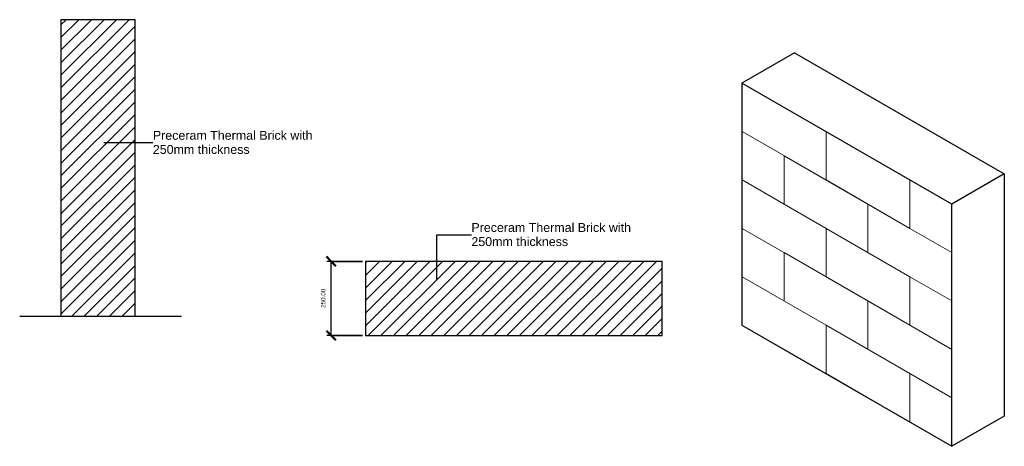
# Model space of a CAD drawing. Header units: millimetres. Extents: x -324 to 2994, y -439 to 1000.
import ezdxf

# ---------------------------------------------------------------- set-up
doc = ezdxf.new("R2010")
doc.units = ezdxf.units.MM
for name, color, linetype, lineweight in [('A-ANNO-DIMS', 211, 'Continuous', 30), ('A-ANNO-DIMS-10', 211, 'Continuous', 30), ('A-ANNO-IDEN', 131, 'Continuous', 30), ('A-FLOR-LEVL', 51, 'Continuous', 30), ('A-WALL', 113, 'Continuous', 25), ('A-WALL-PATT', 111, 'Continuous', 25)]:
    doc.layers.add(name, color=color, linetype=linetype, lineweight=lineweight)
doc.styles.add('Arial', font='arial.ttf', dxfattribs={"height": 30})
doc.styles.add('Arial_1', font='arial.ttf', dxfattribs={"height": 15})
doc.dimstyles.new('Diagonal', dxfattribs={"dimscale": 304.8, "dimtxt": 15.303891, "dimasz": 0.104167, "dimexe": 0.049213, "dimexo": 0.032808, "dimgap": 0.049213, "dimtad": 1, "dimrnd": 0.01, "dimzin": 0, "dimdsep": 46, "dimtxsty": 'Arial_1', "dimblk1": 'OBLIQUE', "dimblk2": 'OBLIQUE', "dimsah": 1, "dimcen": 0.09, "dimazin": 0, "dimtfac": 1, "dimtdec": 4, "dimtix": 1, "dimtmove": 0, "dimatfit": 3, "dimfxl": 1, "dimtvp": 1, "dimtolj": 1, "dimtzin": 0, "dimarcsym": 2})

# ---------------------------------------------------------------- blocks, each defined once
blk = doc.blocks.new('DIMBLOCK1-Level 1')
at = {"layer": 'A-ANNO-DIMS-10', "lineweight": 50}
for p, q in [((725.4, 185), (709.6, 200.9)), ((725.4, 185), (741.3, 169.1)), ((725.4, -65), (709.6, -49.1)), ((725.4, -65), (741.3, -80.9))]:
    blk.add_line(p, q, dxfattribs=at)
at = {"layer": 'A-ANNO-DIMS-10'}
for p, q in [((830.7, 185), (710.4, 185)), ((725.4, -65), (725.4, 185)), ((725.4, 185), (830.7, 185)), ((830.7, -65), (710.4, -65)), ((725.4, -65), (830.7, -65))]:
    blk.add_line(p, q, dxfattribs=at)
at = {"layer": 'A-ANNO-DIMS-10', "color": 0, "insert": (691, 28.2), "char_height": 15, "width": 76.284, "attachment_point": 1, "rotation": 90, "line_spacing_factor": 0.941778, "style": 'Arial_1'}
blk.add_mtext('250.00', dxfattribs=at)
blk = doc.blocks.new('_Oblique')
at = {"color": 0, "linetype": 'ByBlock', "lineweight": -2}
blk.add_line((-0.5, -0.5), (0.5, 0.5), dxfattribs=at)

msp = doc.modelspace()

# ---------------------------------------------------------------- hatches: boundary and pattern name
at = {"layer": 'A-WALL-PATT', "lineweight": 18}
h = msp.add_hatch(dxfattribs=at)
h.set_pattern_fill('FP_1', color=256, style=0, pattern_type=2)
h.set_pattern_definition([(45, (-39.827, 1000), (-21.2132, 21.2132), [])])
h.paths.add_polyline_path([(-185, 0), (65, 0), (65, 1000), (-185, 1000)])
h = msp.add_hatch(dxfattribs=at)
h.set_pattern_fill('FP_3', color=256, style=0, pattern_type=2)
h.set_pattern_definition([(90, (2109.73, -30.6), (-565.68, 326.6), [163.3, -163.3]), (150, (2392.57, -30.62), (-0.0004, -326.6), [326.6, -326.6]), (90, (2392.6, -193.9), (-565.68, 326.6), [163.3, -163.3]), (150, (2392.57, -193.92), (-0.0004, -326.6), [326.6, -326.6]), (150, (2675.42, -193.92), (-0.0004, -326.6), [326.6, -326.6]), (90, (2675.4, -357.2), (-565.68, 326.6), [163.3, -163.3]), (150, (2675.42, -357.22), (-0.0004, -326.6), [326.6, -326.6]), (90, (2251.15, 51.03), (-565.7, 326.6), [163.3, -163.3]), (150, (2534, 51.03), (-0.0004, -326.6), [326.6, -326.6]), (90, (2534, -112.27), (-565.7, 326.6), [163.3, -163.3]), (150, (2675.42, -30.62), (-0.0004, -326.6), [163.3, -489.9])])
h.paths.add_polyline_path([(2816.839, -438.867), (2816.839, 377.63), (2109.732, 785.878), (2109.732, -30.619)])
h = msp.add_hatch(dxfattribs=at)
h.set_pattern_fill('FP_2', color=256, style=0, pattern_type=2)
h.set_pattern_definition([(45, (830.74, 0), (-21.2132, 21.2132), [])])
h.paths.add_polyline_path([(1840.739, -65), (1840.739, 185), (840.739, 185), (840.739, -65)])

# ---------------------------------------------------------------- linework, layer by layer
at = {"layer": 'A-ANNO-IDEN'}
for p, q in [((-40.521, 585.769), (124.556, 585.719)), ((1081.608, 274.905), (1197.871, 274.855)), ((1081.608, 124.52), (1081.608, 274.905))]:
    msp.add_line(p, q, dxfattribs=at)
at = {"layer": 'A-FLOR-LEVL'}
msp.add_line((-324.116, 0), (220.622, 0), dxfattribs=at)
at = {"layer": 'A-WALL'}
for p, q in [((65, 1000), (-185, 1000)), ((-185, 1000), (-185, 0)), ((65, 0), (65, 1000)), ((2286.508, 887.94), (2109.732, 785.878)), ((2286.508, 887.94), (2993.615, 479.692)), ((2816.839, 377.63), (2109.732, 785.878)), ((2109.732, 785.878), (2109.732, -30.619)), ((2993.615, 479.692), (2816.839, 377.63)), ((2993.615, 479.692), (2993.615, -336.805)), ((2816.839, -438.867), (2816.839, 377.63)), ((1840.739, 185), (840.739, 185)), ((840.739, 185), (840.739, -65)), ((1840.739, -65), (1840.739, 185)), ((-185, 0), (65, 0)), ((2109.732, -30.619), (2816.839, -438.867)), ((840.739, -65), (1840.739, -65)), ((2993.615, -336.805), (2816.839, -438.867))]:
    msp.add_line(p, q, dxfattribs=at)

# ---------------------------------------------------------------- texts
at = {"layer": 'A-ANNO-IDEN', "char_height": 30, "attachment_point": 1, "style": 'Arial'}
for s, insert, width in [('Preceram Thermal Brick with', (124.556, 625.005), 665.40062), ('250mm thickness', (124.556, 577.38), 404.85219), ('Preceram Thermal Brick with', (1197.871, 314.141), 665.40062), ('250mm thickness', (1197.871, 266.516), 404.85219)]:
    msp.add_mtext(s, dxfattribs=dict(at, insert=insert, width=width))

# ---------------------------------------------------------------- dimensions: what is measured, and where the dimension line sits
at = {"layer": 'A-ANNO-DIMS'}
dim = msp.add_linear_dim(base=(725.435, 185), p1=(840.739, -65), p2=(840.739, 185), angle=90, dimstyle='Diagonal', override={"dimpost": '<>', "dimfxl": 250}, dxfattribs=at)
dim.commit()
dim.dimension.update_dxf_attribs({"geometry": 'DIMBLOCK1-Level 1', "text_midpoint": (702.777, 60)})

doc.saveas('drawing.dxf')
